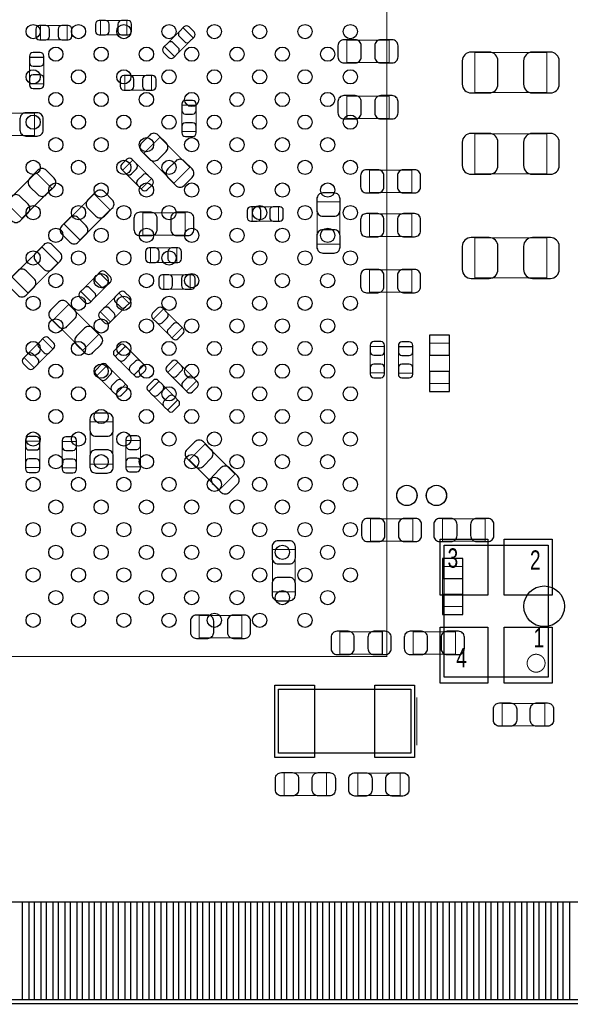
# Model space of a CAD drawing. Extents: x 0 to 2662, y -3 to 2035.
# Tile 4 of 8: x 1478 to 2020, y 0 to 968. Entities that reach past the tile are written whole.
import ezdxf

# ---------------------------------------------------------------- set-up
doc = ezdxf.new("R2010")
doc.units = 0
for name, color, linetype in [('BG_OUTLINE', 3, 'CONTINUOUS'), ('PG_ASSEMBLY_BOTTOM', 43, 'CONTINUOUS'), ('PG_ASSEMBLY_TOP', 253, 'CONTINUOUS'), ('PIN_BOTTOM', 211, 'CONTINUOUS'), ('PIN_TOP', 173, 'CONTINUOUS')]:
    doc.layers.add(name, color=color, linetype=linetype)

msp = doc.modelspace()

# ---------------------------------------------------------------- linework, layer by layer
at = {"layer": 'BG_OUTLINE'}
msp.add_lwpolyline([(2661.4, 866.1, 0.414214), (2582.7, 787.4, 0.414214), (2661.4, 708.7), (2661.4, 0), (659.4, 0), (659.4, 137.8, 0.414214), (639.8, 157.5, 0.414214), (620.1, 137.8), (620.1, 0), (0, 0), (0, 708.7, 0.414214), (78.7, 787.4, 0.414214), (0, 866.1), (0, 2035), (2661.4, 2035)], format="xyb", close=True, dxfattribs=at)
at = {"layer": 'PG_ASSEMBLY_BOTTOM', "const_width": 1}
for points in [[(1524.89, 948.13), (1524.89, 962.31), (1498.91, 962.31), (1498.91, 948.13), (1524.89, 948.13)], [(1557.65, 967.22), (1557.65, 953.04), (1583.63, 953.04), (1583.63, 967.22), (1557.65, 967.22)], [(1620.6, 941.73), (1630.63, 931.7), (1649, 950.07), (1638.97, 960.1), (1620.6, 941.73)], [(1841.67, 925.88), (1841.67, 947.92), (1799.93, 947.92), (1799.93, 925.88), (1841.67, 925.88)], [(1487.91, 905.01), (1502.09, 905.01), (1502.09, 930.99), (1487.91, 930.99), (1487.91, 905.01)], [(1925.67, 935.69), (1925.67, 896.31), (1996.53, 896.31), (1996.53, 935.69), (1925.67, 935.69)], [(1581.81, 912.99), (1581.81, 898.81), (1607.79, 898.81), (1607.79, 912.99), (1581.81, 912.99)], [(1841.67, 870.88), (1841.67, 892.92), (1799.93, 892.92), (1799.93, 870.88), (1841.67, 870.88)], [(1637.71, 857.91), (1651.89, 857.91), (1651.89, 883.89), (1637.71, 883.89), (1637.71, 857.91)], [(1492.76, 853.95), (1492.76, 875.99), (1451.02, 875.99), (1451.02, 853.95), (1492.76, 853.95)], [(1616.16, 852.36), (1600.58, 836.78), (1630.1, 807.26), (1645.68, 822.84), (1616.16, 852.36)], [(1925.67, 855.69), (1925.67, 816.31), (1996.53, 816.31), (1996.53, 855.69), (1925.67, 855.69)], [(1597.91, 801.55), (1607.94, 811.57), (1589.56, 829.95), (1579.54, 819.92), (1597.91, 801.55)], [(1510.06, 802.05), (1494.48, 817.63), (1464.96, 788.11), (1480.54, 772.53), (1510.06, 802.05)], [(1863.87, 797.98), (1863.87, 820.02), (1822.13, 820.02), (1822.13, 797.98), (1863.87, 797.98)], [(1567.15, 780.87), (1551.57, 796.45), (1522.05, 766.93), (1537.63, 751.35), (1567.15, 780.87)], [(1792.96, 788.9), (1770.92, 788.9), (1770.92, 747.16), (1792.96, 747.16), (1792.96, 788.9)], [(1599.28, 778.18), (1599.28, 756.14), (1641.02, 756.14), (1641.02, 778.18), (1599.28, 778.18)], [(1706.81, 783.99), (1706.81, 769.81), (1732.79, 769.81), (1732.79, 783.99), (1706.81, 783.99)], [(1863.87, 754.88), (1863.87, 776.92), (1822.13, 776.92), (1822.13, 754.88), (1863.87, 754.88)], [(1925.67, 753.32), (1925.67, 713.94), (1996.53, 713.94), (1996.53, 753.32), (1925.67, 753.32)], [(1515.91, 728.83), (1500.33, 744.41), (1470.81, 714.89), (1486.39, 699.31), (1515.91, 728.83)], [(1606.81, 743.49), (1606.81, 729.31), (1632.79, 729.31), (1632.79, 743.49), (1606.81, 743.49)], [(1566.77, 709.08), (1556.75, 719.1), (1538.37, 700.73), (1548.4, 690.71), (1566.77, 709.08)], [(1620.01, 717.09), (1620.01, 702.91), (1645.99, 702.91), (1645.99, 717.09), (1620.01, 717.09)], [(1863.87, 699.88), (1863.87, 721.92), (1822.13, 721.92), (1822.13, 699.88), (1863.87, 699.88)], [(1586, 689.07), (1575.97, 699.1), (1557.6, 680.73), (1567.63, 670.7), (1586, 689.07)], [(1526.45, 687.85), (1510.87, 672.27), (1540.39, 642.75), (1555.97, 658.33), (1526.45, 687.85)], [(1619.78, 683.45), (1609.75, 673.42), (1628.12, 655.05), (1638.15, 665.08), (1619.78, 683.45)], [(1482.6, 635.73), (1492.63, 625.7), (1511, 644.07), (1500.97, 654.1), (1482.6, 635.73)], [(1900.84, 610.31), (1900.84, 649.69), (1881.16, 649.69), (1881.16, 610.31), (1900.84, 610.31)], [(1582.36, 646.85), (1572.33, 636.82), (1590.7, 618.45), (1600.73, 628.48), (1582.36, 646.85)], [(1837.09, 646.59), (1822.91, 646.59), (1822.91, 620.61), (1837.09, 620.61), (1837.09, 646.59)], [(1864.79, 646.39), (1850.61, 646.39), (1850.61, 620.41), (1864.79, 620.41), (1864.79, 646.39)], [(1633.93, 631.1), (1623.9, 621.07), (1642.27, 602.7), (1652.3, 612.73), (1633.93, 631.1)], [(1572.61, 599.48), (1582.64, 609.51), (1564.27, 627.88), (1554.24, 617.85), (1572.61, 599.48)], [(1615.39, 612.38), (1605.36, 602.35), (1623.73, 583.98), (1633.76, 594.01), (1615.39, 612.38)], [(1569.82, 572.42), (1547.78, 572.42), (1547.78, 530.68), (1569.82, 530.68), (1569.82, 572.42)], [(1498.19, 553.41), (1484.01, 553.41), (1484.01, 527.43), (1498.19, 527.43), (1498.19, 553.41)], [(1534.29, 553.03), (1520.11, 553.03), (1520.11, 527.05), (1534.29, 527.05), (1534.29, 553.03)], [(1597.01, 554.01), (1582.83, 554.01), (1582.83, 528.03), (1597.01, 528.03), (1597.01, 554.01)], [(1660.6, 550.59), (1645.02, 535), (1674.53, 505.49), (1690.12, 521.07), (1660.6, 550.59)], [(1823.13, 477.02), (1823.13, 454.98), (1864.87, 454.98), (1864.87, 477.02), (1823.13, 477.02)], [(1935.87, 454.98), (1935.87, 477.02), (1894.13, 477.02), (1894.13, 454.98), (1935.87, 454.98)], [(1749.02, 446.87), (1726.98, 446.87), (1726.98, 405.13), (1749.02, 405.13), (1749.02, 446.87)], [(1894.16, 430.3), (1894.16, 390.92), (1913.84, 390.92), (1913.84, 430.3), (1894.16, 430.3)], [(1654.93, 381.92), (1654.93, 359.88), (1696.67, 359.88), (1696.67, 381.92), (1654.93, 381.92)], [(1834.87, 343.98), (1834.87, 366.02), (1793.13, 366.02), (1793.13, 343.98), (1834.87, 343.98)], [(1906.87, 343.98), (1906.87, 366.02), (1865.13, 366.02), (1865.13, 343.98), (1906.87, 343.98)]]:
    msp.add_lwpolyline(points, dxfattribs=at)
at = {"layer": 'PG_ASSEMBLY_TOP', "const_width": 1}
for points in [[(1010.43, 341.53), (1839.17, 341.53), (1839.17, 1170.27), (1030.43, 1170.27), (1010.43, 1150.27), (1010.43, 341.53)], [(1868.69, 254.3), (1868.69, 301.5)], [(1994.49, 295.49), (1994.49, 273.45), (1952.75, 273.45), (1952.75, 295.49), (1994.49, 295.49)], [(1738.37, 205), (1738.37, 227.04), (1780.11, 227.04), (1780.11, 205), (1738.37, 205)], [(1852.37, 226.84), (1852.37, 204.8), (1810.63, 204.8), (1810.63, 226.84), (1852.37, 226.84)], [(614.17, 0), (2661.42, 0)]]:
    msp.add_lwpolyline(points, dxfattribs=at)
for points in [[(1868.84, 500, 1), (1849.16, 500, 1), (1868.84, 500)], [(1897.84, 500, 1), (1878.16, 500, 1), (1897.84, 500)], [(1994.85, 335, 0.999875), (1977.25, 335, 1.000125), (1994.85, 335)]]:
    msp.add_lwpolyline(points, format="xyb", dxfattribs=at)
at = {"layer": 'PG_ASSEMBLY_TOP'}
for points in [[(1997.86, 321.22), (1895.5, 321.22), (1895.5, 451.14), (1997.86, 451.14)], [(1862.79, 309.4), (1862.79, 246.4), (1732.79, 246.4), (1732.79, 309.4)]]:
    msp.add_lwpolyline(points, close=True, dxfattribs=at)
at = {"layer": 'PIN_BOTTOM'}
for points in [[(1497.73, 948.13), (1504.03, 948.13, 0.413587), (1507.57, 951.68), (1507.57, 958.76, 0.413587), (1504.03, 962.31), (1497.73, 962.31, 0.413587), (1494.19, 958.76), (1494.19, 951.68, 0.413587)], [(1526.07, 962.31), (1519.77, 962.31, 0.413587), (1516.23, 958.76), (1516.23, 951.68, 0.413587), (1519.77, 948.13), (1526.07, 948.13, 0.413587), (1529.61, 951.68), (1529.61, 958.76, 0.413587)], [(1556.47, 953.04), (1562.77, 953.04, 0.413587), (1566.31, 956.59), (1566.31, 963.67, 0.413587), (1562.77, 967.22), (1556.47, 967.22, 0.413587), (1552.93, 963.67), (1552.93, 956.59, 0.413587)], [(1584.81, 967.22), (1578.51, 967.22, 0.413587), (1574.97, 963.67), (1574.97, 956.59, 0.413587), (1578.51, 953.04), (1584.81, 953.04, 0.413587), (1588.35, 956.59), (1588.35, 963.67, 0.413587)], [(1639.8, 960.93), (1635.35, 956.48, 0.414276), (1635.36, 951.46), (1640.36, 946.46, 0.414276), (1645.38, 946.45), (1649.83, 950.9, 0.414276), (1649.82, 955.92), (1644.82, 960.92, 0.414276)], [(1629.8, 930.87), (1634.25, 935.32, 0.414276), (1634.24, 940.34), (1629.24, 945.34, 0.414276), (1624.22, 945.35), (1619.77, 940.9, 0.414276), (1619.78, 935.88), (1624.78, 930.88, 0.414276)], [(1797.18, 925.48), (1808.2, 925.48, 0.414846), (1814.11, 931.39), (1814.11, 942.41, 0.414846), (1808.2, 948.32), (1797.18, 948.32, 0.414846), (1791.27, 942.41), (1791.27, 931.39, 0.414846)], [(1844.42, 948.32), (1833.4, 948.32, 0.414846), (1827.49, 942.41), (1827.49, 931.39, 0.414846), (1833.4, 925.48), (1844.42, 925.48, 0.414846), (1850.33, 931.39), (1850.33, 942.41, 0.414846)], [(1487.91, 932.17), (1487.91, 925.87, 0.413587), (1491.46, 922.33), (1498.54, 922.33, 0.413587), (1502.09, 925.87), (1502.09, 932.17, 0.413587), (1498.54, 935.71), (1491.46, 935.71, 0.413587)], [(1922.12, 895.92), (1939.84, 895.92, 0.414414), (1948.5, 904.58), (1948.5, 927.42, 0.414414), (1939.84, 936.08), (1922.12, 936.08, 0.414414), (1913.46, 927.42), (1913.46, 904.58, 0.414414)], [(2000.08, 936.08), (1982.36, 936.08, 0.414414), (1973.7, 927.42), (1973.7, 904.58, 0.414414), (1982.36, 895.92), (2000.08, 895.92, 0.414414), (2008.74, 904.58), (2008.74, 927.42, 0.414414)], [(1502.09, 903.83), (1502.09, 910.13, 0.413587), (1498.54, 913.67), (1491.46, 913.67, 0.413587), (1487.91, 910.13), (1487.91, 903.83, 0.413587), (1491.46, 900.29), (1498.54, 900.29, 0.413587)], [(1580.63, 898.81), (1586.93, 898.81, 0.413587), (1590.47, 902.36), (1590.47, 909.44, 0.413587), (1586.93, 912.99), (1580.63, 912.99, 0.413587), (1577.09, 909.44), (1577.09, 902.36, 0.413587)], [(1608.97, 912.99), (1602.67, 912.99, 0.413587), (1599.13, 909.44), (1599.13, 902.36, 0.413587), (1602.67, 898.81), (1608.97, 898.81, 0.413587), (1612.51, 902.36), (1612.51, 909.44, 0.413587)], [(1797.18, 870.48), (1808.2, 870.48, 0.414846), (1814.11, 876.39), (1814.11, 887.41, 0.414846), (1808.2, 893.32), (1797.18, 893.32, 0.414846), (1791.27, 887.41), (1791.27, 876.39, 0.414846)], [(1844.42, 893.32), (1833.4, 893.32, 0.414846), (1827.49, 887.41), (1827.49, 876.39, 0.414846), (1833.4, 870.48), (1844.42, 870.48, 0.414846), (1850.33, 876.39), (1850.33, 887.41, 0.414846)], [(1637.71, 885.07), (1637.71, 878.77, 0.413587), (1641.26, 875.23), (1648.34, 875.23, 0.413587), (1651.89, 878.77), (1651.89, 885.07, 0.413587), (1648.34, 888.61), (1641.26, 888.61, 0.413587)], [(1495.51, 876.39), (1484.49, 876.39, 0.414846), (1478.58, 870.48), (1478.58, 859.46, 0.414846), (1484.49, 853.55), (1495.51, 853.55, 0.414846), (1501.42, 859.46), (1501.42, 870.48, 0.414846)], [(1651.89, 856.73), (1651.89, 863.03, 0.413587), (1648.34, 866.57), (1641.26, 866.57, 0.413587), (1637.71, 863.03), (1637.71, 856.73, 0.413587), (1641.26, 853.19), (1648.34, 853.19, 0.413587)], [(1598.35, 838.44), (1606.14, 830.65, 0.415009), (1614.5, 830.65), (1622.29, 838.44, 0.415009), (1622.29, 846.8), (1614.5, 854.59, 0.415009), (1606.14, 854.59), (1598.35, 846.8, 0.415009)], [(1922.12, 815.92), (1939.84, 815.92, 0.414414), (1948.5, 824.58), (1948.5, 847.42, 0.414414), (1939.84, 856.08), (1922.12, 856.08, 0.414414), (1913.46, 847.42), (1913.46, 824.58, 0.414414)], [(2000.08, 856.08), (1982.36, 856.08, 0.414414), (1973.7, 847.42), (1973.7, 824.58, 0.414414), (1982.36, 815.92), (2000.08, 815.92, 0.414414), (2008.74, 824.58), (2008.74, 847.42, 0.414414)], [(1578.71, 820.75), (1583.16, 816.3, 0.414276), (1588.18, 816.31), (1593.18, 821.31, 0.414276), (1593.19, 826.33), (1588.74, 830.78, 0.414276), (1583.72, 830.77), (1578.72, 825.77, 0.414276)], [(1647.91, 821.18), (1640.12, 828.97, 0.415009), (1631.76, 828.97), (1623.97, 821.18, 0.415009), (1623.97, 812.82), (1631.76, 805.03, 0.415009), (1640.12, 805.03), (1647.91, 812.82, 0.415009)], [(1496.14, 819.86), (1488.35, 812.07, 0.415009), (1488.35, 803.71), (1496.14, 795.92, 0.415009), (1504.5, 795.92), (1512.29, 803.71, 0.415009), (1512.29, 812.07), (1504.5, 819.86, 0.415009)], [(1608.77, 810.75), (1604.32, 815.2, 0.414276), (1599.3, 815.19), (1594.3, 810.19, 0.414276), (1594.29, 805.17), (1598.74, 800.72, 0.414276), (1603.76, 800.73), (1608.76, 805.73, 0.414276)], [(1819.38, 797.58), (1830.4, 797.58, 0.414846), (1836.31, 803.49), (1836.31, 814.51, 0.414846), (1830.4, 820.42), (1819.38, 820.42, 0.414846), (1813.47, 814.51), (1813.47, 803.49, 0.414846)], [(1866.62, 820.42), (1855.6, 820.42, 0.414846), (1849.69, 814.51), (1849.69, 803.49, 0.414846), (1855.6, 797.58), (1866.62, 797.58, 0.414846), (1872.53, 803.49), (1872.53, 814.51, 0.414846)], [(1478.88, 770.3), (1486.67, 778.09, 0.415009), (1486.67, 786.45), (1478.88, 794.24, 0.415009), (1470.52, 794.24), (1462.73, 786.45, 0.415009), (1462.73, 778.09), (1470.52, 770.3, 0.415009)], [(1553.23, 798.68), (1545.44, 790.89, 0.415009), (1545.44, 782.53), (1553.23, 774.74, 0.415009), (1561.59, 774.74), (1569.38, 782.53, 0.415009), (1569.38, 790.89), (1561.59, 798.68, 0.415009)], [(1770.52, 791.65), (1770.52, 780.63, 0.414846), (1776.43, 774.72), (1787.45, 774.72, 0.414846), (1793.36, 780.63), (1793.36, 791.65, 0.414846), (1787.45, 797.56), (1776.43, 797.56, 0.414846)], [(1596.53, 755.74), (1607.55, 755.74, 0.414846), (1613.46, 761.65), (1613.46, 772.67, 0.414846), (1607.55, 778.58), (1596.53, 778.58, 0.414846), (1590.62, 772.67), (1590.62, 761.65, 0.414846)], [(1643.77, 778.58), (1632.75, 778.58, 0.414846), (1626.84, 772.67), (1626.84, 761.65, 0.414846), (1632.75, 755.74), (1643.77, 755.74, 0.414846), (1649.68, 761.65), (1649.68, 772.67, 0.414846)], [(1705.63, 769.81), (1711.93, 769.81, 0.413587), (1715.47, 773.36), (1715.47, 780.44, 0.413587), (1711.93, 783.99), (1705.63, 783.99, 0.413587), (1702.09, 780.44), (1702.09, 773.36, 0.413587)], [(1733.97, 783.99), (1727.67, 783.99, 0.413587), (1724.13, 780.44), (1724.13, 773.36, 0.413587), (1727.67, 769.81), (1733.97, 769.81, 0.413587), (1737.51, 773.36), (1737.51, 780.44, 0.413587)], [(1819.38, 754.48), (1830.4, 754.48, 0.414846), (1836.31, 760.39), (1836.31, 771.41, 0.414846), (1830.4, 777.32), (1819.38, 777.32, 0.414846), (1813.47, 771.41), (1813.47, 760.39, 0.414846)], [(1866.62, 777.32), (1855.6, 777.32, 0.414846), (1849.69, 771.41), (1849.69, 760.39, 0.414846), (1855.6, 754.48), (1866.62, 754.48, 0.414846), (1872.53, 760.39), (1872.53, 771.41, 0.414846)], [(1535.97, 749.12), (1543.76, 756.91, 0.415009), (1543.76, 765.27), (1535.97, 773.06, 0.415009), (1527.61, 773.06), (1519.82, 765.27, 0.415009), (1519.82, 756.91), (1527.61, 749.12, 0.415009)], [(1793.36, 744.41), (1793.36, 755.43, 0.414846), (1787.45, 761.34), (1776.43, 761.34, 0.414846), (1770.52, 755.43), (1770.52, 744.41, 0.414846), (1776.43, 738.5), (1787.45, 738.5, 0.414846)], [(1501.99, 746.64), (1494.2, 738.85, 0.415009), (1494.2, 730.49), (1501.99, 722.7, 0.415009), (1510.35, 722.7), (1518.14, 730.49, 0.415009), (1518.14, 738.85), (1510.35, 746.64, 0.415009)], [(1922.12, 713.55), (1939.84, 713.55, 0.414414), (1948.5, 722.21), (1948.5, 745.05, 0.414414), (1939.84, 753.71), (1922.12, 753.71, 0.414414), (1913.46, 745.05), (1913.46, 722.21, 0.414414)], [(2000.08, 753.71), (1982.36, 753.71, 0.414414), (1973.7, 745.05), (1973.7, 722.21, 0.414414), (1982.36, 713.55), (2000.08, 713.55, 0.414414), (2008.74, 722.21), (2008.74, 745.05, 0.414414)], [(1605.63, 729.31), (1611.93, 729.31, 0.413587), (1615.47, 732.86), (1615.47, 739.94, 0.413587), (1611.93, 743.49), (1605.63, 743.49, 0.413587), (1602.09, 739.94), (1602.09, 732.86, 0.413587)], [(1633.97, 743.49), (1627.67, 743.49, 0.413587), (1624.13, 739.94), (1624.13, 732.86, 0.413587), (1627.67, 729.31), (1633.97, 729.31, 0.413587), (1637.51, 732.86), (1637.51, 739.94, 0.413587)], [(1484.73, 697.08), (1492.52, 704.87, 0.415009), (1492.52, 713.23), (1484.73, 721.02, 0.415009), (1476.37, 721.02), (1468.58, 713.23, 0.415009), (1468.58, 704.87), (1476.37, 697.08, 0.415009)], [(1557.57, 719.94), (1553.12, 715.49, 0.414276), (1553.13, 710.47), (1558.13, 705.47, 0.414276), (1563.15, 705.46), (1567.6, 709.91, 0.414276), (1567.59, 714.93), (1562.59, 719.93, 0.414276)], [(1618.83, 702.91), (1625.13, 702.91, 0.413587), (1628.67, 706.46), (1628.67, 713.54, 0.413587), (1625.13, 717.09), (1618.83, 717.09, 0.413587), (1615.29, 713.54), (1615.29, 706.46, 0.413587)], [(1647.17, 717.09), (1640.87, 717.09, 0.413587), (1637.33, 713.54), (1637.33, 706.46, 0.413587), (1640.87, 702.91), (1647.17, 702.91, 0.413587), (1650.71, 706.46), (1650.71, 713.54, 0.413587)], [(1819.38, 699.48), (1830.4, 699.48, 0.414846), (1836.31, 705.39), (1836.31, 716.41, 0.414846), (1830.4, 722.32), (1819.38, 722.32, 0.414846), (1813.47, 716.41), (1813.47, 705.39, 0.414846)], [(1866.62, 722.32), (1855.6, 722.32, 0.414846), (1849.69, 716.41), (1849.69, 705.39, 0.414846), (1855.6, 699.48), (1866.62, 699.48, 0.414846), (1872.53, 705.39), (1872.53, 716.41, 0.414846)], [(1547.57, 689.88), (1552.02, 694.33, 0.414276), (1552.01, 699.35), (1547.01, 704.35, 0.414276), (1541.99, 704.36), (1537.54, 699.91, 0.414276), (1537.55, 694.89), (1542.55, 689.89, 0.414276)], [(1576.8, 699.93), (1572.35, 695.48, 0.414276), (1572.36, 690.46), (1577.36, 685.46, 0.414276), (1582.38, 685.45), (1586.83, 689.9, 0.414276), (1586.82, 694.92), (1581.82, 699.92, 0.414276)], [(1508.64, 673.93), (1516.43, 666.14, 0.415009), (1524.79, 666.14), (1532.58, 673.93, 0.415009), (1532.58, 682.29), (1524.79, 690.08, 0.415009), (1516.43, 690.08), (1508.64, 682.29, 0.415009)], [(1566.8, 669.87), (1571.25, 674.32, 0.414276), (1571.24, 679.34), (1566.24, 684.34, 0.414276), (1561.22, 684.35), (1556.77, 679.9, 0.414276), (1556.78, 674.88), (1561.78, 669.88, 0.414276)], [(1608.92, 674.25), (1613.37, 669.8, 0.414276), (1618.39, 669.81), (1623.39, 674.81, 0.414276), (1623.4, 679.83), (1618.95, 684.28, 0.414276), (1613.93, 684.27), (1608.93, 679.27, 0.414276)], [(1638.98, 664.25), (1634.53, 668.7, 0.414276), (1629.51, 668.69), (1624.51, 663.69, 0.414276), (1624.5, 658.67), (1628.95, 654.22, 0.414276), (1633.97, 654.23), (1638.97, 659.23, 0.414276)], [(1558.2, 656.67), (1550.41, 664.46, 0.415009), (1542.05, 664.46), (1534.26, 656.67, 0.415009), (1534.26, 648.31), (1542.05, 640.52, 0.415009), (1550.41, 640.52), (1558.2, 648.31, 0.415009)], [(1501.8, 654.93), (1497.35, 650.48, 0.414276), (1497.36, 645.46), (1502.36, 640.46, 0.414276), (1507.38, 640.45), (1511.83, 644.9, 0.414276), (1511.82, 649.92), (1506.82, 654.92, 0.414276)], [(1822.91, 647.77), (1822.91, 641.47, 0.413587), (1826.46, 637.93), (1833.54, 637.93, 0.413587), (1837.09, 641.47), (1837.09, 647.77, 0.413587), (1833.54, 651.31), (1826.46, 651.31, 0.413587)], [(1850.61, 647.57), (1850.61, 641.27, 0.413587), (1854.16, 637.73), (1861.24, 637.73, 0.413587), (1864.79, 641.27), (1864.79, 647.57, 0.413587), (1861.24, 651.11), (1854.16, 651.11, 0.413587)], [(1491.8, 624.87), (1496.25, 629.32, 0.414276), (1496.24, 634.34), (1491.24, 639.34, 0.414276), (1486.22, 639.35), (1481.77, 634.9, 0.414276), (1481.78, 629.88), (1486.78, 624.88, 0.414276)], [(1571.5, 637.65), (1575.95, 633.2, 0.414276), (1580.97, 633.21), (1585.97, 638.21, 0.414276), (1585.98, 643.23), (1581.53, 647.68, 0.414276), (1576.51, 647.67), (1571.51, 642.67, 0.414276)], [(1553.41, 618.68), (1557.86, 614.23, 0.414276), (1562.88, 614.24), (1567.88, 619.24, 0.414276), (1567.89, 624.26), (1563.44, 628.71, 0.414276), (1558.42, 628.7), (1553.42, 623.7, 0.414276)], [(1601.56, 627.65), (1597.11, 632.1, 0.414276), (1592.09, 632.09), (1587.09, 627.09, 0.414276), (1587.08, 622.07), (1591.53, 617.62, 0.414276), (1596.55, 617.63), (1601.55, 622.63, 0.414276)], [(1623.07, 621.9), (1627.52, 617.45, 0.414276), (1632.54, 617.46), (1637.54, 622.46, 0.414276), (1637.55, 627.48), (1633.1, 631.93, 0.414276), (1628.08, 631.92), (1623.08, 626.92, 0.414276)], [(1837.09, 619.43), (1837.09, 625.73, 0.413587), (1833.54, 629.27), (1826.46, 629.27, 0.413587), (1822.91, 625.73), (1822.91, 619.43, 0.413587), (1826.46, 615.89), (1833.54, 615.89, 0.413587)], [(1864.79, 619.23), (1864.79, 625.53, 0.413587), (1861.24, 629.07), (1854.16, 629.07, 0.413587), (1850.61, 625.53), (1850.61, 619.23, 0.413587), (1854.16, 615.69), (1861.24, 615.69, 0.413587)], [(1583.47, 608.68), (1579.02, 613.13, 0.414276), (1574, 613.12), (1569, 608.12, 0.414276), (1568.99, 603.1), (1573.44, 598.65, 0.414276), (1578.46, 598.66), (1583.46, 603.66, 0.414276)], [(1604.53, 603.18), (1608.98, 598.73, 0.414276), (1614, 598.74), (1619, 603.74, 0.414276), (1619.01, 608.76), (1614.56, 613.21, 0.414276), (1609.54, 613.2), (1604.54, 608.2, 0.414276)], [(1653.13, 611.9), (1648.68, 616.35, 0.414276), (1643.66, 616.34), (1638.66, 611.34, 0.414276), (1638.65, 606.32), (1643.1, 601.87, 0.414276), (1648.12, 601.88), (1653.12, 606.88, 0.414276)], [(1634.59, 593.18), (1630.14, 597.63, 0.414276), (1625.12, 597.62), (1620.12, 592.62, 0.414276), (1620.11, 587.6), (1624.56, 583.15, 0.414276), (1629.58, 583.16), (1634.58, 588.16, 0.414276)], [(1547.38, 575.17), (1547.38, 564.15, 0.414846), (1553.29, 558.24), (1564.31, 558.24, 0.414846), (1570.22, 564.15), (1570.22, 575.17, 0.414846), (1564.31, 581.08), (1553.29, 581.08, 0.414846)], [(1484.01, 554.59), (1484.01, 548.29, 0.413587), (1487.56, 544.75), (1494.64, 544.75, 0.413587), (1498.19, 548.29), (1498.19, 554.59, 0.413587), (1494.64, 558.13), (1487.56, 558.13, 0.413587)], [(1520.11, 554.21), (1520.11, 547.91, 0.413587), (1523.66, 544.37), (1530.74, 544.37, 0.413587), (1534.29, 547.91), (1534.29, 554.21, 0.413587), (1530.74, 557.75), (1523.66, 557.75, 0.413587)], [(1582.83, 555.19), (1582.83, 548.89, 0.413587), (1586.38, 545.35), (1593.46, 545.35, 0.413587), (1597.01, 548.89), (1597.01, 555.19, 0.413587), (1593.46, 558.73), (1586.38, 558.73, 0.413587)], [(1642.8, 536.67), (1650.59, 528.88, 0.415009), (1658.95, 528.88), (1666.74, 536.67, 0.415009), (1666.74, 545.03), (1658.95, 552.82, 0.415009), (1650.59, 552.82), (1642.8, 545.03, 0.415009)], [(1570.22, 527.93), (1570.22, 538.95, 0.414846), (1564.31, 544.86), (1553.29, 544.86, 0.414846), (1547.38, 538.95), (1547.38, 527.93, 0.414846), (1553.29, 522.02), (1564.31, 522.02, 0.414846)], [(1498.19, 526.25), (1498.19, 532.55, 0.413587), (1494.64, 536.09), (1487.56, 536.09, 0.413587), (1484.01, 532.55), (1484.01, 526.25, 0.413587), (1487.56, 522.71), (1494.64, 522.71, 0.413587)], [(1534.29, 525.87), (1534.29, 532.17, 0.413587), (1530.74, 535.71), (1523.66, 535.71, 0.413587), (1520.11, 532.17), (1520.11, 525.87, 0.413587), (1523.66, 522.33), (1530.74, 522.33, 0.413587)], [(1597.01, 526.85), (1597.01, 533.15, 0.413587), (1593.46, 536.69), (1586.38, 536.69, 0.413587), (1582.83, 533.15), (1582.83, 526.85, 0.413587), (1586.38, 523.31), (1593.46, 523.31, 0.413587)], [(1692.36, 519.41), (1684.57, 527.2, 0.415009), (1676.21, 527.2), (1668.42, 519.41, 0.415009), (1668.42, 511.05), (1676.21, 503.26, 0.415009), (1684.57, 503.26), (1692.36, 511.05, 0.415009)], [(1820.38, 454.58), (1831.4, 454.58, 0.414846), (1837.31, 460.49), (1837.31, 471.51, 0.414846), (1831.4, 477.42), (1820.38, 477.42, 0.414846), (1814.47, 471.51), (1814.47, 460.49, 0.414846)], [(1867.62, 477.42), (1856.6, 477.42, 0.414846), (1850.69, 471.51), (1850.69, 460.49, 0.414846), (1856.6, 454.58), (1867.62, 454.58, 0.414846), (1873.53, 460.49), (1873.53, 471.51, 0.414846)], [(1891.38, 454.58), (1902.4, 454.58, 0.414846), (1908.31, 460.49), (1908.31, 471.51, 0.414846), (1902.4, 477.42), (1891.38, 477.42, 0.414846), (1885.47, 471.51), (1885.47, 460.49, 0.414846)], [(1938.62, 477.42), (1927.6, 477.42, 0.414846), (1921.69, 471.51), (1921.69, 460.49, 0.414846), (1927.6, 454.58), (1938.62, 454.58, 0.414846), (1944.53, 460.49), (1944.53, 471.51, 0.414846)], [(1726.58, 449.62), (1726.58, 438.6, 0.414846), (1732.49, 432.69), (1743.51, 432.69, 0.414846), (1749.42, 438.6), (1749.42, 449.62, 0.414846), (1743.51, 455.53), (1732.49, 455.53, 0.414846)], [(1749.42, 402.38), (1749.42, 413.4, 0.414846), (1743.51, 419.31), (1732.49, 419.31, 0.414846), (1726.58, 413.4), (1726.58, 402.38, 0.414846), (1732.49, 396.47), (1743.51, 396.47, 0.414846)], [(1652.18, 359.48), (1663.2, 359.48, 0.414846), (1669.11, 365.39), (1669.11, 376.41, 0.414846), (1663.2, 382.32), (1652.18, 382.32, 0.414846), (1646.27, 376.41), (1646.27, 365.39, 0.414846)], [(1699.42, 382.32), (1688.4, 382.32, 0.414846), (1682.49, 376.41), (1682.49, 365.39, 0.414846), (1688.4, 359.48), (1699.42, 359.48, 0.414846), (1705.33, 365.39), (1705.33, 376.41, 0.414846)], [(1790.38, 343.58), (1801.4, 343.58, 0.414846), (1807.31, 349.49), (1807.31, 360.51, 0.414846), (1801.4, 366.42), (1790.38, 366.42, 0.414846), (1784.47, 360.51), (1784.47, 349.49, 0.414846)], [(1837.62, 366.42), (1826.6, 366.42, 0.414846), (1820.69, 360.51), (1820.69, 349.49, 0.414846), (1826.6, 343.58), (1837.62, 343.58, 0.414846), (1843.53, 349.49), (1843.53, 360.51, 0.414846)], [(1862.38, 343.58), (1873.4, 343.58, 0.414846), (1879.31, 349.49), (1879.31, 360.51, 0.414846), (1873.4, 366.42), (1862.38, 366.42, 0.414846), (1856.47, 360.51), (1856.47, 349.49, 0.414846)], [(1909.62, 366.42), (1898.6, 366.42, 0.414846), (1892.69, 360.51), (1892.69, 349.49, 0.414846), (1898.6, 343.58), (1909.62, 343.58, 0.414846), (1915.53, 349.49), (1915.53, 360.51, 0.414846)]]:
    msp.add_lwpolyline(points, format="xyb", close=True, dxfattribs=at)
for points in [[(1881.15, 657.57), (1881.15, 637.88), (1900.85, 637.88), (1900.85, 657.57)], [(1881.15, 622.12), (1881.15, 602.43), (1900.85, 602.43), (1900.85, 622.12)], [(1913.85, 418.48), (1913.85, 438.17), (1894.16, 438.17), (1894.16, 418.48)], [(1913.85, 383.04), (1913.85, 402.73), (1894.16, 402.73), (1894.16, 383.04)], [(1481.16, 3.94), (1481.16, 100.39), (1499.16, 100.39), (1499.16, 3.94)], [(1504.78, 3.94), (1504.78, 100.39), (1522.78, 100.39), (1522.78, 3.94)], [(1528.4, 3.94), (1528.4, 100.39), (1546.4, 100.39), (1546.4, 3.94)], [(1552.02, 3.94), (1552.02, 100.39), (1570.02, 100.39), (1570.02, 3.94)], [(1575.65, 3.94), (1575.65, 100.39), (1593.65, 100.39), (1593.65, 3.94)], [(1599.27, 3.94), (1599.27, 100.39), (1617.27, 100.39), (1617.27, 3.94)], [(1622.89, 3.94), (1622.89, 100.39), (1640.89, 100.39), (1640.89, 3.94)], [(1646.51, 3.94), (1646.51, 100.39), (1664.51, 100.39), (1664.51, 3.94)], [(1670.13, 3.94), (1670.13, 100.39), (1688.13, 100.39), (1688.13, 3.94)], [(1693.76, 3.94), (1693.76, 100.39), (1711.76, 100.39), (1711.76, 3.94)], [(1717.38, 3.94), (1717.38, 100.39), (1735.38, 100.39), (1735.38, 3.94)], [(1741, 3.94), (1741, 100.39), (1759, 100.39), (1759, 3.94)], [(1764.62, 3.94), (1764.62, 100.39), (1782.62, 100.39), (1782.62, 3.94)], [(1788.24, 3.94), (1788.24, 100.39), (1806.24, 100.39), (1806.24, 3.94)], [(1811.87, 3.94), (1811.87, 100.39), (1829.87, 100.39), (1829.87, 3.94)], [(1835.49, 3.94), (1835.49, 100.39), (1853.49, 100.39), (1853.49, 3.94)], [(1859.11, 3.94), (1859.11, 100.39), (1877.11, 100.39), (1877.11, 3.94)], [(1882.73, 3.94), (1882.73, 100.39), (1900.73, 100.39), (1900.73, 3.94)], [(1906.35, 3.94), (1906.35, 100.39), (1924.35, 100.39), (1924.35, 3.94)], [(1929.98, 3.94), (1929.98, 100.39), (1947.98, 100.39), (1947.98, 3.94)], [(1953.6, 3.94), (1953.6, 100.39), (1971.6, 100.39), (1971.6, 3.94)], [(1977.22, 3.94), (1977.22, 100.39), (1995.22, 100.39), (1995.22, 3.94)], [(2000.84, 3.94), (2000.84, 100.39), (2018.84, 100.39), (2018.84, 3.94)]]:
    msp.add_lwpolyline(points, close=True, dxfattribs=at)
msp.add_circle((1994, 391), 20, dxfattribs=at)
at = {"layer": 'PIN_TOP'}
for points in [[(1938.68, 401.99), (1891.68, 401.99), (1891.68, 456.99), (1938.68, 456.99)], [(2001.68, 401.99), (1954.68, 401.99), (1954.68, 456.99), (2001.68, 456.99)], [(1938.68, 315.37), (1891.68, 315.37), (1891.68, 370.37), (1938.68, 370.37)], [(2001.68, 315.37), (1954.68, 315.37), (1954.68, 370.37), (2001.68, 370.37)], [(1768.09, 313.4), (1768.09, 242.4), (1729.09, 242.4), (1729.09, 313.4)], [(1866.49, 313.4), (1866.49, 242.4), (1827.49, 242.4), (1827.49, 313.4)], [(1469.35, 3.94), (1469.35, 100.39), (1487.35, 100.39), (1487.35, 3.94)], [(1492.97, 3.94), (1492.97, 100.39), (1510.97, 100.39), (1510.97, 3.94)], [(1516.59, 3.94), (1516.59, 100.39), (1534.59, 100.39), (1534.59, 3.94)], [(1540.21, 3.94), (1540.21, 100.39), (1558.21, 100.39), (1558.21, 3.94)], [(1563.83, 3.94), (1563.83, 100.39), (1581.83, 100.39), (1581.83, 3.94)], [(1587.46, 3.94), (1587.46, 100.39), (1605.46, 100.39), (1605.46, 3.94)], [(1611.08, 3.94), (1611.08, 100.39), (1629.08, 100.39), (1629.08, 3.94)], [(1634.7, 3.94), (1634.7, 100.39), (1652.7, 100.39), (1652.7, 3.94)], [(1658.32, 3.94), (1658.32, 100.39), (1676.32, 100.39), (1676.32, 3.94)], [(1681.94, 3.94), (1681.94, 100.39), (1699.94, 100.39), (1699.94, 3.94)], [(1705.57, 3.94), (1705.57, 100.39), (1723.57, 100.39), (1723.57, 3.94)], [(1729.19, 3.94), (1729.19, 100.39), (1747.19, 100.39), (1747.19, 3.94)], [(1752.81, 3.94), (1752.81, 100.39), (1770.81, 100.39), (1770.81, 3.94)], [(1776.43, 3.94), (1776.43, 100.39), (1794.43, 100.39), (1794.43, 3.94)], [(1800.06, 3.94), (1800.06, 100.39), (1818.06, 100.39), (1818.06, 3.94)], [(1823.68, 3.94), (1823.68, 100.39), (1841.68, 100.39), (1841.68, 3.94)], [(1847.3, 3.94), (1847.3, 100.39), (1865.3, 100.39), (1865.3, 3.94)], [(1870.92, 3.94), (1870.92, 100.39), (1888.92, 100.39), (1888.92, 3.94)], [(1894.54, 3.94), (1894.54, 100.39), (1912.54, 100.39), (1912.54, 3.94)], [(1918.17, 3.94), (1918.17, 100.39), (1936.17, 100.39), (1936.17, 3.94)], [(1941.79, 3.94), (1941.79, 100.39), (1959.79, 100.39), (1959.79, 3.94)], [(1965.41, 3.94), (1965.41, 100.39), (1983.41, 100.39), (1983.41, 3.94)], [(1989.03, 3.94), (1989.03, 100.39), (2007.03, 100.39), (2007.03, 3.94)], [(2012.65, 3.94), (2012.65, 100.39), (2030.65, 100.39), (2030.65, 3.94)]]:
    msp.add_lwpolyline(points, close=True, dxfattribs=at)
for points in [[(1950, 295.89), (1961.02, 295.89, -0.414846), (1966.93, 289.98), (1966.93, 278.96, -0.414846), (1961.02, 273.05), (1950, 273.05, -0.414846), (1944.09, 278.96), (1944.09, 289.98, -0.414846)], [(1997.24, 273.05), (1986.22, 273.05, -0.414846), (1980.31, 278.96), (1980.31, 289.98, -0.414846), (1986.22, 295.89), (1997.24, 295.89, -0.414846), (2003.15, 289.98), (2003.15, 278.96, -0.414846)], [(1735.62, 227.44), (1746.64, 227.44, -0.414846), (1752.55, 221.53), (1752.55, 210.51, -0.414846), (1746.64, 204.6), (1735.62, 204.6, -0.414846), (1729.71, 210.51), (1729.71, 221.53, -0.414846)], [(1782.86, 204.6), (1771.84, 204.6, -0.414846), (1765.93, 210.51), (1765.93, 221.53, -0.414846), (1771.84, 227.44), (1782.86, 227.44, -0.414846), (1788.77, 221.53), (1788.77, 210.51, -0.414846)], [(1807.88, 227.24), (1818.9, 227.24, -0.414846), (1824.81, 221.33), (1824.81, 210.31, -0.414846), (1818.9, 204.4), (1807.88, 204.4, -0.414846), (1801.97, 210.31), (1801.97, 221.33, -0.414846)], [(1855.12, 204.4), (1844.1, 204.4, -0.414846), (1838.19, 210.31), (1838.19, 221.33, -0.414846), (1844.1, 227.24), (1855.12, 227.24, -0.414846), (1861.03, 221.33), (1861.03, 210.31, -0.414846)]]:
    msp.add_lwpolyline(points, format="xyb", close=True, dxfattribs=at)
for centre, radius in [((1491.61, 956.34), 7), ((1536.16, 956.34), 7), ((1580.7, 956.34), 7), ((1625.24, 956.34), 7), ((1669.79, 956.34), 7), ((1714.33, 956.34), 7), ((1758.87, 956.34), 7), ((1803.42, 956.34), 7), ((1513.89, 934.07), 7), ((1558.43, 934.07), 7), ((1602.97, 934.07), 7), ((1647.52, 934.07), 7), ((1692.06, 934.07), 7), ((1736.6, 934.07), 7), ((1781.15, 934.07), 7), ((1491.61, 911.8), 7), ((1536.16, 911.8), 7), ((1580.7, 911.8), 7), ((1625.24, 911.8), 7), ((1669.79, 911.8), 7), ((1714.33, 911.8), 7), ((1758.87, 911.8), 7), ((1803.42, 911.8), 7), ((1513.89, 889.53), 7), ((1558.43, 889.53), 7), ((1602.97, 889.53), 7), ((1647.52, 889.53), 7), ((1692.06, 889.53), 7), ((1736.6, 889.53), 7), ((1781.15, 889.53), 7), ((1491.61, 867.26), 7), ((1536.16, 867.26), 7), ((1580.7, 867.26), 7), ((1625.24, 867.26), 7), ((1669.79, 867.26), 7), ((1714.33, 867.26), 7), ((1758.87, 867.26), 7), ((1803.42, 867.26), 7), ((1513.89, 844.99), 7), ((1558.43, 844.99), 7), ((1602.97, 844.99), 7), ((1647.52, 844.99), 7), ((1692.06, 844.99), 7), ((1736.6, 844.99), 7), ((1781.15, 844.99), 7), ((1491.61, 822.71), 7), ((1536.16, 822.71), 7), ((1580.7, 822.71), 7), ((1625.24, 822.71), 7), ((1669.79, 822.71), 7), ((1714.33, 822.71), 7), ((1758.87, 822.71), 7), ((1803.42, 822.71), 7), ((1513.89, 800.44), 7), ((1558.43, 800.44), 7), ((1602.97, 800.44), 7), ((1647.52, 800.44), 7), ((1692.06, 800.44), 7), ((1736.6, 800.44), 7), ((1781.15, 800.44), 7), ((1491.61, 778.17), 7), ((1536.16, 778.17), 7), ((1580.7, 778.17), 7), ((1625.24, 778.17), 7), ((1669.79, 778.17), 7), ((1714.33, 778.17), 7), ((1758.87, 778.17), 7), ((1803.42, 778.17), 7), ((1513.89, 755.9), 7), ((1558.43, 755.9), 7), ((1602.97, 755.9), 7), ((1647.52, 755.9), 7), ((1692.06, 755.9), 7), ((1736.6, 755.9), 7), ((1781.15, 755.9), 7), ((1491.61, 733.63), 7), ((1536.16, 733.63), 7), ((1580.7, 733.63), 7), ((1625.24, 733.63), 7), ((1669.79, 733.63), 7), ((1714.33, 733.63), 7), ((1758.87, 733.63), 7), ((1803.42, 733.63), 7), ((1513.89, 711.36), 7), ((1558.43, 711.36), 7), ((1602.97, 711.36), 7), ((1647.52, 711.36), 7), ((1692.06, 711.36), 7), ((1736.6, 711.36), 7), ((1781.15, 711.36), 7), ((1491.61, 689.09), 7), ((1536.16, 689.09), 7), ((1580.7, 689.09), 7), ((1625.24, 689.09), 7), ((1669.79, 689.09), 7), ((1714.33, 689.09), 7), ((1758.87, 689.09), 7), ((1803.42, 689.09), 7), ((1513.89, 666.81), 7), ((1558.43, 666.81), 7), ((1602.97, 666.81), 7), ((1647.52, 666.81), 7), ((1692.06, 666.81), 7), ((1736.6, 666.81), 7), ((1781.15, 666.81), 7), ((1491.61, 644.54), 7), ((1536.16, 644.54), 7), ((1580.7, 644.54), 7), ((1625.24, 644.54), 7), ((1669.79, 644.54), 7), ((1714.33, 644.54), 7), ((1758.87, 644.54), 7), ((1803.42, 644.54), 7), ((1513.89, 622.27), 7), ((1558.43, 622.27), 7), ((1602.97, 622.27), 7), ((1647.52, 622.27), 7), ((1692.06, 622.27), 7), ((1736.6, 622.27), 7), ((1781.15, 622.27), 7), ((1491.61, 600), 7), ((1536.16, 600), 7), ((1580.7, 600), 7), ((1625.24, 600), 7), ((1669.79, 600), 7), ((1714.33, 600), 7), ((1758.87, 600), 7), ((1803.42, 600), 7), ((1513.89, 577.73), 7), ((1558.43, 577.73), 7), ((1602.97, 577.73), 7), ((1647.52, 577.73), 7), ((1692.06, 577.73), 7), ((1736.6, 577.73), 7), ((1781.15, 577.73), 7), ((1491.61, 555.46), 7), ((1536.16, 555.46), 7), ((1580.7, 555.46), 7), ((1625.24, 555.46), 7), ((1669.79, 555.46), 7), ((1714.33, 555.46), 7), ((1758.87, 555.46), 7), ((1803.42, 555.46), 7), ((1513.89, 533.18), 7), ((1558.43, 533.18), 7), ((1602.97, 533.18), 7), ((1647.52, 533.18), 7), ((1692.06, 533.18), 7), ((1736.6, 533.18), 7), ((1781.15, 533.18), 7), ((1491.61, 510.91), 7), ((1536.16, 510.91), 7), ((1580.7, 510.91), 7), ((1625.24, 510.91), 7), ((1669.79, 510.91), 7), ((1714.33, 510.91), 7), ((1758.87, 510.91), 7), ((1803.42, 510.91), 7), ((1859, 500), 10), ((1888, 500), 10), ((1513.89, 488.64), 7), ((1558.43, 488.64), 7), ((1602.97, 488.64), 7), ((1647.52, 488.64), 7), ((1692.06, 488.64), 7), ((1736.6, 488.64), 7), ((1781.15, 488.64), 7), ((1491.61, 466.37), 7), ((1536.16, 466.37), 7), ((1580.7, 466.37), 7), ((1625.24, 466.37), 7), ((1669.79, 466.37), 7), ((1714.33, 466.37), 7), ((1758.87, 466.37), 7), ((1803.42, 466.37), 7), ((1513.89, 444.1), 7), ((1558.43, 444.1), 7), ((1602.97, 444.1), 7), ((1647.52, 444.1), 7), ((1692.06, 444.1), 7), ((1736.6, 444.1), 7), ((1781.15, 444.1), 7), ((1491.61, 421.83), 7), ((1536.16, 421.83), 7), ((1580.7, 421.83), 7), ((1625.24, 421.83), 7), ((1669.79, 421.83), 7), ((1714.33, 421.83), 7), ((1758.87, 421.83), 7), ((1803.42, 421.83), 7), ((1513.89, 399.55), 7), ((1558.43, 399.55), 7), ((1602.97, 399.55), 7), ((1647.52, 399.55), 7), ((1692.06, 399.55), 7), ((1736.6, 399.55), 7), ((1781.15, 399.55), 7), ((1491.61, 377.28), 7), ((1536.16, 377.28), 7), ((1580.7, 377.28), 7), ((1625.24, 377.28), 7), ((1669.79, 377.28), 7), ((1714.33, 377.28), 7), ((1758.87, 377.28), 7)]:
    msp.add_circle(centre, radius, dxfattribs=at)

# ---------------------------------------------------------------- texts
at = {"layer": 'PG_ASSEMBLY_TOP', "width": 0.736842}
for s, p in [('3', (1899, 429)), ('2', (1980, 427)), ('1', (1983.5, 350.5)), ('4', (1907.5, 331))]:
    msp.add_text(s, height=19, dxfattribs=at).set_placement(p)

doc.saveas('drawing.dxf')
